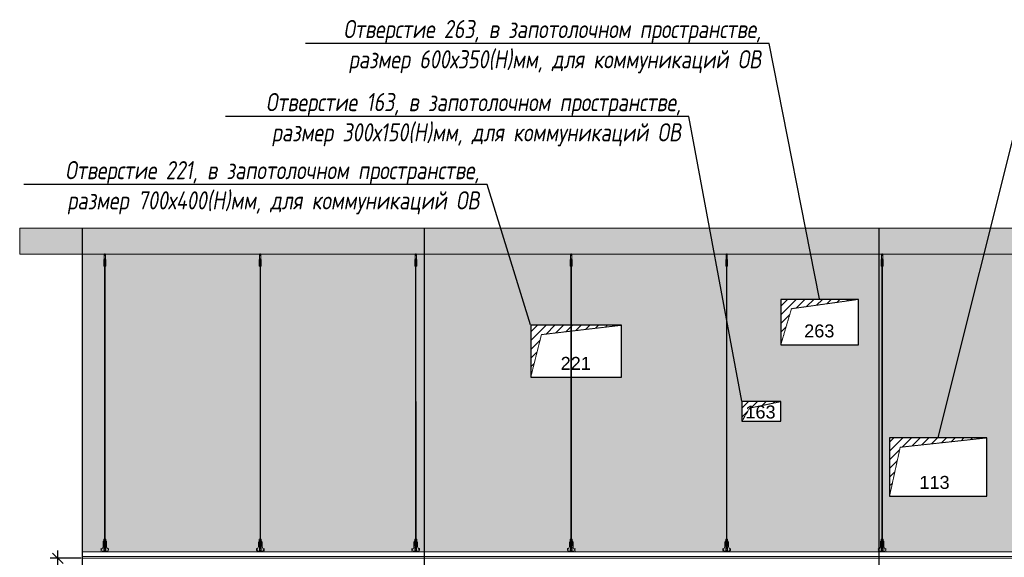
# Model space of a CAD drawing. Header units: millimetres. Extents: x -57162 to 485422, y -209335 to -9481.
# Tile 226 of 256: x 220415 to 228015, y -196779 to -192626. Entities that reach past the tile are written whole.
import ezdxf
from ezdxf import colors
from ezdxf.entities.mleader import LeaderData, LeaderLine
from ezdxf.math import Vec2, Vec3

# ---------------------------------------------------------------- set-up
doc = ezdxf.new("R2010")
doc.units = ezdxf.units.MM
doc.linetypes.add('( Hidden )', pattern=[0.375, 0.25, -0.125])
doc.linetypes.add('DASHDOT', pattern=[25.4, 12.7, -6.35, 0, -6.35])
doc.layers.get('Defpoints').update_dxf_attribs({"color": 31})
doc.layers.add('3_RC_Ceiling', color=253, linetype='Continuous', lineweight=5)
doc.layers.add('A-DETL-GENF', color=7, linetype='Continuous', lineweight=5)
doc.layers.add('dim_per', color=7, linetype='Continuous', lineweight=9, true_color=0x1c3800)
doc.layers.add('dim_razv', color=7, linetype='DASHDOT', lineweight=9, true_color=0x183018)
doc.styles.add('fl_iso paper', font='isocpeur.ttf', dxfattribs={"width": 0.8, "oblique": 10})
doc.styles.get("Standard").update_dxf_attribs({"font": 'arial.ttf'})
doc.dimstyles.new('In tre 1_50', dxfattribs={"dimtxt": 150, "dimasz": 80, "dimexe": 60, "dimexo": 10, "dimgap": 20, "dimtad": 1, "dimdec": 0, "dimrnd": 5, "dimzin": 0, "dimdsep": 46, "dimtxsty": 'fl_iso paper', "dimblk": 'OBLIQUE', "dimcen": 0, "dimdle": 60, "dimadec": 0, "dimazin": 0, "dimtfac": 1, "dimtdec": 0, "dimtofl": 0, "dimtmove": 1, "dimatfit": 1, "dimfxl": 40, "dimtolj": 1, "dimtzin": 0, "dimarcsym": 1})

# ---------------------------------------------------------------- blocks, each defined once
blk = doc.blocks.new('_Oblique')
at = {"color": 0, "linetype": 'ByBlock', "lineweight": -2}
blk.add_line((-0.5, -0.5), (0.5, 0.5), dxfattribs=at)
blk = doc.blocks.new('*D963')
at = {"layer": 'Defpoints', "color": 0, "linetype": 'ByBlock', "transparency": 16777216}
for p in [(220709.7, -196786.3), (220900.4, -196786.3), (220415.4, -199786.3)]:
    blk.add_point(p, dxfattribs=at)
at = {"layer": 'dim_razv', "color": 0, "linetype": 'ByBlock', "lineweight": -2, "transparency": 16777216}
for p, q in [((220709.7, -199846.3), (220709.7, -196726.3)), ((220890.4, -196786.3), (220649.7, -196786.3)), ((220425.4, -199786.3), (220769.7, -199786.3))]:
    blk.add_line(p, q, dxfattribs=at)
at = {"layer": 'dim_razv', "color": 0, "linetype": 'ByBlock', "lineweight": -2, "transparency": 16777216, "xscale": 80, "yscale": 80, "zscale": 80}
for p, rotation in [((220709.7, -196786.3), 90), ((220709.7, -199786.3), 270)]:
    blk.add_blockref('_Oblique', p, dxfattribs=dict(at, rotation=rotation))
at = {"layer": 'dim_razv', "color": 0, "linetype": 'ByBlock', "transparency": 16777216, "insert": (220614.7, -198286.3), "char_height": 150, "attachment_point": 5, "rotation": 90, "style": 'fl_iso paper'}
blk.add_mtext('\\A1;3000', dxfattribs=at)
blk = doc.blocks.new('*U906')
at = {"layer": '3_RC_Ceiling', "ltscale": 20}
for p, q in [((490279.8, -63305.3), (490279.8, -63324.4)), ((490272.3, -63362.5), (490277.8, -63362.5)), ((490274.8, -63310.2), (490274.8, -63370.1)), ((490284.8, -63348.3), (490274.8, -63348.3)), ((490284.8, -63370.1), (490274.8, -63370.1)), ((490277.8, -63349.5), (490277.8, -63370.1)), ((490277.8, -63397.8), (490277.8, -63357.1)), ((490281.8, -63349.5), (490281.8, -63370.1)), ((490281.8, -63397.8), (490281.8, -63357)), ((490281.8, -63362.5), (490287.3, -63362.5)), ((490284.8, -63310.2), (490284.8, -63370.1)), ((490272.3, -63391), (490277.8, -63391)), ((490277.9, -65491.9), (490277.8, -63404)), ((490281.8, -63391), (490287.3, -63391)), ((490281.9, -65491.9), (490281.8, -63404.1)), ((490277.9, -65511.1), (490277.9, -65482.6)), ((490281.9, -65511.1), (490281.9, -65482.6)), ((490272.4, -65524.1), (490277.9, -65524.1)), ((490272.4, -65552.6), (490277.9, -65552.6)), ((490285.6, -65568.8), (490274.1, -65568.8)), ((490274.1, -65586.8), (490274.1, -65597.8)), ((490276.5, -65574.8), (490276.5, -65571.4)), ((490277.9, -65570.9), (490277, -65570.9)), ((490277.9, -65575.3), (490277, -65575.3)), ((490277.4, -65574.8), (490277.3, -65570.9)), ((490277.9, -65574.8), (490277.4, -65574.8)), ((490277.9, -65559.3), (490277.9, -65518.6)), ((490277.9, -65582.5), (490277.9, -65566.3)), ((490281.9, -65559.4), (490281.9, -65518.6)), ((490281.9, -65524.1), (490287.4, -65524.1)), ((490281.9, -65552.6), (490287.4, -65552.6)), ((490281.9, -65582.5), (490281.9, -65566.3)), ((490282.8, -65570.9), (490281.9, -65570.9)), ((490282.4, -65574.8), (490281.9, -65574.8)), ((490282.8, -65575.3), (490281.9, -65575.3)), ((490282.4, -65574.8), (490282.4, -65570.9)), ((490283.3, -65574.8), (490283.3, -65571.4)), ((490285.6, -65586.8), (490285.6, -65597.8)), ((490274.1, -65597.8), (490274.1, -65604.3)), ((490285.6, -65597.8), (490285.6, -65604.3))]:
    blk.add_line(p, q, dxfattribs=at)
at = {"layer": '3_RC_Ceiling', "ltscale": 20, "elevation": -5.1}
blk.add_lwpolyline([(490272.3, -63351.8), (490272.3, -63402.6, 0.311691), (490287.3, -63402.6), (490287.3, -63351.8, 0.333333)], format="xyb", close=True, dxfattribs=at)
at = {"layer": '3_RC_Ceiling', "ltscale": 20}
for points in [[(490282, -63357.5, 0.15158), (490281.8, -63357.1, 0.106977), (490281.4, -63356.6, 0.07462), (490280.7, -63356.3, 0.061287), (490279.8, -63356.2, 0.061287), (490279, -63356.3, 0.07462), (490278.3, -63356.6, 0.106977), (490277.8, -63357.1, 0.15158), (490277.7, -63357.5, 0.156429), (490277.8, -63358, 0.106977)], [(490282, -63357.5, -0.164855), (490281.8, -63358, -0.106977)], [(490282, -63397.3, -0.15158), (490281.8, -63397.7, -0.106977), (490281.4, -63398.2, -0.07462), (490280.7, -63398.5, -0.061287), (490279.8, -63398.6, -0.061287), (490279, -63398.5, -0.07462), (490278.3, -63398.2, -0.106977), (490277.8, -63397.7, -0.15158), (490277.7, -63397.3, -0.156429), (490277.8, -63396.8, -0.106977)], [(490281.8, -63396.8, -0.164855), (490282, -63397.3, -0.15158)], [(490287.4, -65524.7, -0.160742), (490293.9, -65538), (490293.9, -65568.4, 0.196304), (490301, -65585.9, -0.186577), (490301.9, -65587.9, 0.403263), (490303.4, -65589.3), (490303.4, -65589.3, 0.315299), (490304.8, -65588.4), (490305, -65587.7, -0.253979), (490306.1, -65586.8, -0.113914), (490306.5, -65586.8, -0.349227), (490307.7, -65588.2), (490307.7, -65590.4, -0.065543), (490307.5, -65591.7), (490306.1, -65596.9, -0.339454), (490296.4, -65604.3), (490263.3, -65604.3, -0.339454), (490253.6, -65596.9), (490252.2, -65591.7, -0.065543), (490252, -65590.4), (490252, -65588.2, -0.349227), (490253.2, -65586.8, -0.113914), (490253.6, -65586.8, -0.253979), (490254.7, -65587.7), (490254.9, -65588.4, 0.315299), (490256.4, -65589.3), (490256.4, -65589.3, 0.403263), (490257.9, -65587.9, -0.186577), (490258.7, -65585.9, 0.196304), (490265.9, -65568.4), (490265.9, -65538, -0.160742), (490272.4, -65524.7)], [(490285.6, -65588.8), (490286.4, -65588.8, 0.414214), (490286.9, -65588.3), (490286.9, -65587.3, 0.414214), (490286.4, -65586.8), (490273.4, -65586.8, 0.414214), (490272.9, -65587.3), (490272.9, -65588.3, 0.414214), (490273.4, -65588.8), (490274.1, -65588.8)], [(490282, -65519.1, 0.15158), (490281.9, -65518.6, 0.106977), (490281.4, -65518.2, 0.07462), (490280.7, -65517.9, 0.061287), (490279.9, -65517.8, 0.061287), (490279, -65517.9, 0.07462), (490278.3, -65518.2, 0.106977), (490277.8, -65518.6, 0.15158), (490277.7, -65519.1, 0.156429), (490277.9, -65519.6, 0.106977)], [(490282, -65558.9, -0.15158), (490281.9, -65559.3, -0.106977), (490281.4, -65559.8, -0.07462), (490280.7, -65560.1, -0.061287), (490279.9, -65560.2, -0.061287), (490279, -65560.1, -0.07462), (490278.3, -65559.8, -0.106977), (490277.8, -65559.3, -0.15158), (490277.7, -65558.9, -0.156429), (490277.9, -65558.4, -0.106977)], [(490282, -65519.1, -0.164855), (490281.9, -65519.6, -0.106977)], [(490281.9, -65558.4, -0.164855), (490282, -65558.9, -0.15158)], [(490285.6, -65595.8), (490286.4, -65595.8, -0.414214), (490286.9, -65596.3), (490286.9, -65597.3, -0.414214), (490286.4, -65597.8), (490273.4, -65597.8, -0.414214), (490272.9, -65597.3), (490272.9, -65596.3, -0.414214), (490273.4, -65595.8), (490274.1, -65595.8)], [(490285.6, -65604.3), (490285.6, -65605.3, -0.414214), (490282.6, -65608.3), (490277.1, -65608.3, -0.414214), (490274.1, -65605.3), (490274.1, -65604.3)]]:
    blk.add_lwpolyline(points, format="xyb", dxfattribs=at)
blk.add_lwpolyline([(490272.4, -65513.4), (490272.4, -65564.2, 0.311691), (490287.4, -65564.2), (490287.4, -65513.4, 0.333333)], format="xyb", close=True, dxfattribs=at)
at = {"layer": '3_RC_Ceiling', "ltscale": 20, "const_width": 2.22}
blk.add_lwpolyline([(490307.6, -65584.7, -1), (490312.1, -65584.7), (490312.1, -65586.3, -0.267949), (490311.4, -65587.5, 0.57735), (490311.4, -65589.9, -0.267949), (490312.1, -65591.1), (490312.1, -65593.7, -0.267949), (490311.4, -65594.9, 0.57735), (490311.4, -65597.3, -0.267949), (490312.1, -65598.5), (490312.1, -65601.2, -0.267949), (490311.4, -65602.4, 0.57735), (490311.4, -65604.8, -0.267949), (490312.1, -65606), (490312.1, -65608.8, -0.414214), (490310.7, -65610.2), (490304.5, -65610.2, -0.247529), (490303.3, -65609.6, 0.247529), (490302.2, -65609), (490298.3, -65609, 0.247529), (490297.1, -65609.6, -0.247529), (490296, -65610.2), (490282.3, -65610.2, -0.267949), (490281.1, -65609.5, 0.57735), (490278.7, -65609.5, -0.267949), (490277.5, -65610.2), (490263.7, -65610.2, -0.247529), (490262.6, -65609.6, 0.247529), (490261.4, -65609), (490257.6, -65609, 0.247529), (490256.4, -65609.6, -0.247529), (490255.3, -65610.2), (490249, -65610.2, -0.414214), (490247.6, -65608.8), (490247.6, -65606, -0.267949), (490248.3, -65604.8, 0.57735), (490248.3, -65602.4, -0.267949), (490247.6, -65601.2), (490247.6, -65598.5, -0.267949), (490248.3, -65597.3, 0.57735), (490248.3, -65594.9, -0.267949), (490247.6, -65593.7), (490247.6, -65591.1, -0.267949), (490248.3, -65589.9, 0.57735), (490248.3, -65587.5, -0.267949), (490247.6, -65586.3), (490247.6, -65584.7, -1), (490252.1, -65584.7, -1)], format="xyb", dxfattribs=at)
at = {"layer": '3_RC_Ceiling', "ltscale": 20, "flags": 128}
blk.add_lwpolyline([(490285.6, -65586.8, -0.414214), (490286.1, -65586.3), (490286.6, -65586.3), (490286.6, -65573.3), (490286.1, -65573.3, -0.414214), (490285.6, -65572.8), (490285.6, -65567.9), (490274.1, -65567.9), (490274.1, -65572.8, -0.414214), (490273.6, -65573.3), (490273.1, -65573.3), (490273.1, -65586.3), (490273.6, -65586.3, -0.414214), (490274.1, -65586.8)], format="xyb", dxfattribs=at)
at = {"layer": '3_RC_Ceiling', "ltscale": 20}
for centre in [(490279.8, -63366.3), (490279.8, -63386.3), (490279.9, -65527.8), (490279.9, -65547.8)]:
    blk.add_circle(centre, 1.6, dxfattribs=at)
for centre, radius, start, end in [((490279.8, -63376.3), 2.8, 131.81165, 228.19115), ((490279.8, -63376.3), 2.8, 131.81165, 228.19115), ((490279.8, -63376.3), 2.8, 48.19102, 131.81165), ((490279.8, -63376.3), 2.8, 228.19115, 311.81178), ((490279.8, -63376.3), 2.8, 311.81178, 48.19102), ((490277, -65571.4), 0.5, 90.0014, 180.0014), ((490277, -65574.8), 0.5, 180.0014, 270.0014), ((490279.9, -65537.8), 2.8, 131.81165, 228.19115), ((490279.9, -65537.8), 2.8, 131.81165, 228.19115), ((490278.4, -65582.5), 0.531, 180.0014, 219.64067), ((490279.9, -65537.8), 2.8, 48.19102, 131.81165), ((490279.9, -65537.8), 2.8, 228.19115, 311.81178), ((490279.1, -65581.9), 1.44, 219.64067, 243.43635), ((490279.6, -65581), 2.48, 243.43635, 258.30048), ((490279.9, -65579.5), 3.99, 258.30048, 270.0014), ((490279.9, -65579.5), 3.99, 270.0014, 281.70232), ((490280.2, -65581), 2.48, 281.70232, 296.56645), ((490280.6, -65581.9), 1.44, 296.56645, 320.36213), ((490279.9, -65537.8), 2.8, 311.81178, 48.19102), ((490281.3, -65582.5), 0.531, 320.36213, 0.0014), ((490282.8, -65571.4), 0.5, 0.0014, 90.0014), ((490282.8, -65574.8), 0.5, 270.0014, 0.0014)]:
    blk.add_arc(centre, radius, start, end, dxfattribs=at)

msp = doc.modelspace()

# ---------------------------------------------------------------- hatches: boundary and pattern name
at = {"linetype": '( Hidden )', "lineweight": 13, "ltscale": 1000}
h = msp.add_hatch(dxfattribs=at)
h.set_pattern_fill('ANSI31', color=253, scale=15)
h.set_pattern_definition([(45, (57667.6, 1250), (-33.6759605, 33.6759605), [])])
h.paths.add_polyline_path([(226290.4, -195136.3), (226290.4, -194786.3), (226890.4, -194786.3), (226372.5, -194858.6)])
h = msp.add_hatch(dxfattribs=at)
h.set_pattern_fill('ANSI31', color=253, scale=15)
h.set_pattern_definition([(45, (55737.6, 1050), (-33.6759605, 33.6759605), [])])
h.paths.add_polyline_path([(224360.4, -195386.3), (224360.4, -194986.3), (225060.4, -194986.3), (224442.5, -195058.6)])
h = msp.add_hatch(dxfattribs=at)
h.set_pattern_fill('ANSI31', color=253, scale=15)
h.set_pattern_definition([(45, (57367.6, 460), (-33.6759605, 33.6759605), [])])
h.paths.add_polyline_path([(225990.4, -195726.3), (225990.4, -195576.3), (226290.4, -195576.3), (226050, -195626.2)])
h = msp.add_hatch(dxfattribs=at)
h.set_pattern_fill('ANSI31', color=253, scale=15)
h.set_pattern_definition([(45, (58506.83, 130), (-33.6759605, 33.6759605), [])])
h.paths.add_polyline_path([(227129.6, -196306.3), (227129.6, -195856.3), (227879.6, -195856.3), (227211.8, -195928.6)])
at = {"layer": 'A-DETL-GENF'}
h = msp.add_hatch(dxfattribs=at)
h.set_pattern_fill('ANSI35', color=256, scale=20, style=0)
h.set_pattern_definition([(45, (100341.2, -201977.55), (-89.80256, 89.80256), []), (45, (100431.01, -201977.55), (-89.80256, 89.80256), [158.75, -31.75, 0, -31.75])])
h.paths.add_polyline_path([(220415.4, -194436.3), (233683.9, -194436.3), (233683.9, -194236.3), (220415.4, -194236.3)])
at = {"layer": 'dim_razv', "linetype": 'ByBlock', "true_color": 0xd9d9d9, "transparency": 33554687}
h = msp.add_hatch(color=254, dxfattribs=at)
h.dxf.hatch_style = 1
h.paths.add_polyline_path([(220900.4, -194436.3), (233200.4, -194436.3), (233200.4, -196736.3), (220900.4, -196736.3)])
h.paths.add_polyline_path([(224360.4, -195386.3), (225060.4, -195386.3), (225060.4, -194986.3), (224360.4, -194986.3)], flags=16)
h.paths.add_polyline_path([(225990.4, -195726.3), (226290.4, -195726.3), (226290.4, -195576.3), (225990.4, -195576.3)], flags=16)
h.paths.add_polyline_path([(226290.4, -195136.3), (226890.4, -195136.3), (226890.4, -194786.3), (226290.4, -194786.3)], flags=16)
h.paths.add_polyline_path([(228329.6, -195186.3), (228929.6, -195186.3), (228929.6, -194786.3), (228329.6, -194786.3)], flags=16)
h.paths.add_polyline_path([(227129.6, -196306.3), (227879.6, -196306.3), (227879.6, -195856.3), (227129.6, -195856.3)], flags=16)
h.paths.add_polyline_path([(228329.6, -194656.3), (228509.6, -194656.3), (228509.6, -194436.3), (228329.6, -194436.3)], flags=16)

# ---------------------------------------------------------------- linework, layer by layer
at = {"lineweight": 13}
for points in [[(220415.4, -194436.3), (233683.9, -194436.3), (233683.9, -194236.3), (220415.4, -194236.3)], [(233200.4, -196736.3), (220900.4, -196736.3), (220900.4, -196771.3), (233200.4, -196771.3)], [(220900.4, -196786.3), (233200.4, -196786.3), (233200.4, -196771.3), (220900.4, -196771.3)]]:
    msp.add_lwpolyline(points, close=True, dxfattribs=at)
at = {"lineweight": 30}
for points in [[(220900.4, -200086.3), (220900.4, -194236.3)], [(223540.4, -200086.3), (223540.4, -194236.3)], [(227050.4, -200086.3), (227050.4, -194236.3)]]:
    msp.add_lwpolyline(points, dxfattribs=at)
at = {"linetype": 'ByBlock'}
for points in [[(226290.4, -195136.3), (226890.4, -195136.3), (226890.4, -194786.3), (226290.4, -194786.3)], [(224360.4, -195386.3), (225060.4, -195386.3), (225060.4, -194986.3), (224360.4, -194986.3)], [(225990.4, -195726.3), (226290.4, -195726.3), (226290.4, -195576.3), (225990.4, -195576.3)], [(227129.6, -196306.3), (227879.6, -196306.3), (227879.6, -195856.3), (227129.6, -195856.3)]]:
    msp.add_lwpolyline(points, close=True, dxfattribs=at)
at = {"color": 253, "linetype": '( Hidden )', "lineweight": 13, "ltscale": 15}
for points in [[(226290.4, -195136.3), (226290.4, -194786.3), (226890.4, -194786.3), (226372.5, -194858.6)], [(224360.4, -195386.3), (224360.4, -194986.3), (225060.4, -194986.3), (224442.5, -195058.6)], [(225990.4, -195726.3), (225990.4, -195576.3), (226290.4, -195576.3), (226050, -195626.2)], [(227129.6, -196306.3), (227129.6, -195856.3), (227879.6, -195856.3), (227211.8, -195928.6)]]:
    msp.add_lwpolyline(points, close=True, dxfattribs=at)
at = {"layer": 'dim_razv', "linetype": 'ByBlock'}
msp.add_lwpolyline([(220900.4, -194436.3), (233200.4, -194436.3), (233200.4, -196736.3), (220900.4, -196736.3)], close=True, dxfattribs=at)

# ---------------------------------------------------------------- block references
at = {"layer": '3_RC_Ceiling'}
for p in [(-269207.4, -131126.1), (-268007.4, -131126.1), (-266807.4, -131126.1), (-265607.4, -131126.1), (-264407.4, -131126.1), (-263207.4, -131126.1)]:
    msp.add_blockref('*U906', p, dxfattribs=at)

# ---------------------------------------------------------------- texts
at = {"layer": 'Defpoints', "lineweight": 13, "char_height": 100, "attachment_point": 5}
for s, insert in [('263', (226587.4, -195030.8)), ('221', (224707.4, -195280.8)), ('163', (226133.5, -195657)), ('113', (227476.6, -196200.8))]:
    msp.add_mtext_dynamic_manual_height_columns(s, width=219.763, gutter_width=12.5, heights=[0], dxfattribs=dict(at, insert=insert))

# ---------------------------------------------------------------- dimensions: what is measured, and where the dimension line sits
at = {"layer": 'dim_razv', "linetype": 'ByBlock'}
dim = msp.add_linear_dim(base=(220709.7, -196786.3), p1=(220415.4, -199786.3), p2=(220900.4, -196786.3), angle=90, dimstyle='In tre 1_50', dxfattribs=at)
dim.commit()
dim.dimension.update_dxf_attribs({"geometry": '*D963', "text_midpoint": (220614.7, -198286.3)})

# ---------------------------------------------------------------- leaders
at = {"layer": 'dim_per', "linetype": 'ByBlock'}
ml = msp.add_multileader_mtext('Standard', dxfattribs=at)
ml.set_content('Отверстие 263, в запотолочном пространстве,\\Pразмер 600х350(Н)мм, для коммуникаций ОВ', color=256, style='fl_iso paper')
ml.set_leader_properties()
ml.build(insert=Vec2(0, 0))
ml.multileader.update_dxf_attribs({"text_left_attachment_type": 6, "text_right_attachment_type": 6, "dogleg_length": 252.8})
ctx = ml.context
ctx.base_point, ctx.char_height, ctx.plane_origin = Vec3(222717, -192810.4), 140, Vec3(229675.3, -191395)
ctx.left_attachment, ctx.right_attachment, ctx.text_align_type = 6, 6, 2
notes = []
notes.append((ctx, [(1, (1, 1, 0), (226199.3, -192810.4), (-1, 0), 58.6, [(0, [(226590.4, -194786.3)], 0, [])])]))
ctx.mtext.insert, ctx.mtext.width, ctx.mtext.alignment, ctx.mtext.flow_direction = Vec3(226138.7, -192628.4), 3482.234, 3, 5
ml = msp.add_multileader_mtext('Standard', dxfattribs=at)
ml.set_content('Отверстие 113, в запотолочном пространстве,\\Pразмер 750х450(Н)мм, для коммуникаций ОВ', color=256, style='fl_iso paper')
ml.set_leader_properties()
ml.build(insert=Vec2(0, 0))
ml.multileader.update_dxf_attribs({"text_left_attachment_type": 6, "text_right_attachment_type": 6, "dogleg_length": 252.8})
ctx = ml.context
ctx.base_point, ctx.char_height, ctx.plane_origin = Vec3(228204, -193294.2), 140, Vec3(230888.7, -191395)
ctx.left_attachment, ctx.right_attachment, ctx.text_align_type = 6, 6, 2
notes.append((ctx, [(0, (1, 1, 0), (228145.5, -193294.2), (1, 0), 58.6, [(0, [(227504.6, -195856.3)], 0, [])])]))
ctx.mtext.insert, ctx.mtext.width, ctx.mtext.alignment, ctx.mtext.flow_direction = Vec3(231581, -193112.2), 3482.234, 3, 5
ml = msp.add_multileader_mtext('Standard', dxfattribs=at)
ml.set_content('Отверстие 163, в запотолочном пространстве,\\Pразмер 300х150(Н)мм, для коммуникаций ОВ', color=256, style='fl_iso paper')
ml.set_leader_properties()
ml.build(insert=Vec2(0, 0))
ml.multileader.update_dxf_attribs({"text_left_attachment_type": 6, "text_right_attachment_type": 6, "dogleg_length": 252.8})
ctx = ml.context
ctx.base_point, ctx.char_height, ctx.plane_origin = Vec3(222120.8, -193374.7), 140, Vec3(224805.4, -190869.3)
ctx.left_attachment, ctx.right_attachment, ctx.text_align_type = 6, 6, 2
notes.append((ctx, [(1, (1, 1, 0), (225580.7, -193374.7), (-1, 0), 58.6, [(0, [(225990.4, -195576.3)], 0, [])])]))
ctx.mtext.insert, ctx.mtext.width, ctx.mtext.alignment, ctx.mtext.flow_direction = Vec3(225520.1, -193192.7), 3482.234, 3, 5
ml = msp.add_multileader_mtext('Standard', dxfattribs=at)
ml.set_content('Отверстие 221, в запотолочном пространстве,\\Pразмер 700х400(Н)мм, для коммуникаций ОВ', color=256, style='fl_iso paper')
ml.set_leader_properties()
ml.build(insert=Vec2(0, 0))
ml.multileader.update_dxf_attribs({"text_left_attachment_type": 6, "text_right_attachment_type": 6, "dogleg_length": 252.8})
ctx = ml.context
ctx.base_point, ctx.char_height, ctx.plane_origin = Vec3(220565, -193900.3), 140, Vec3(223249.6, -191395)
ctx.left_attachment, ctx.right_attachment, ctx.text_align_type = 6, 6, 2
notes.append((ctx, [(1, (1, 1, 0), (224024.8, -193900.3), (-1, 0), 58.6, [(0, [(224360.4, -194986.3)], 0, [])])]))
ctx.mtext.insert, ctx.mtext.width, ctx.mtext.alignment, ctx.mtext.flow_direction = Vec3(223964.3, -193718.3), 3482.234, 3, 5
for ctx, leaders in notes:
    for number, flags, end, landing, length, lines in leaders:
        leader = LeaderData()
        leader.index, (leader.has_last_leader_line, leader.has_dogleg_vector, leader.attachment_direction) = number, flags
        leader.last_leader_point, leader.dogleg_vector, leader.dogleg_length = Vec3(end), Vec3(landing), length
        for number, points, colour, breaks in lines:
            line = LeaderLine()
            line.index, line.vertices, line.color, line.breaks = number, Vec3.list(points), colors.encode_raw_color(colour), breaks
            leader.lines.append(line)
        ctx.leaders.append(leader)

doc.saveas('drawing.dxf')
